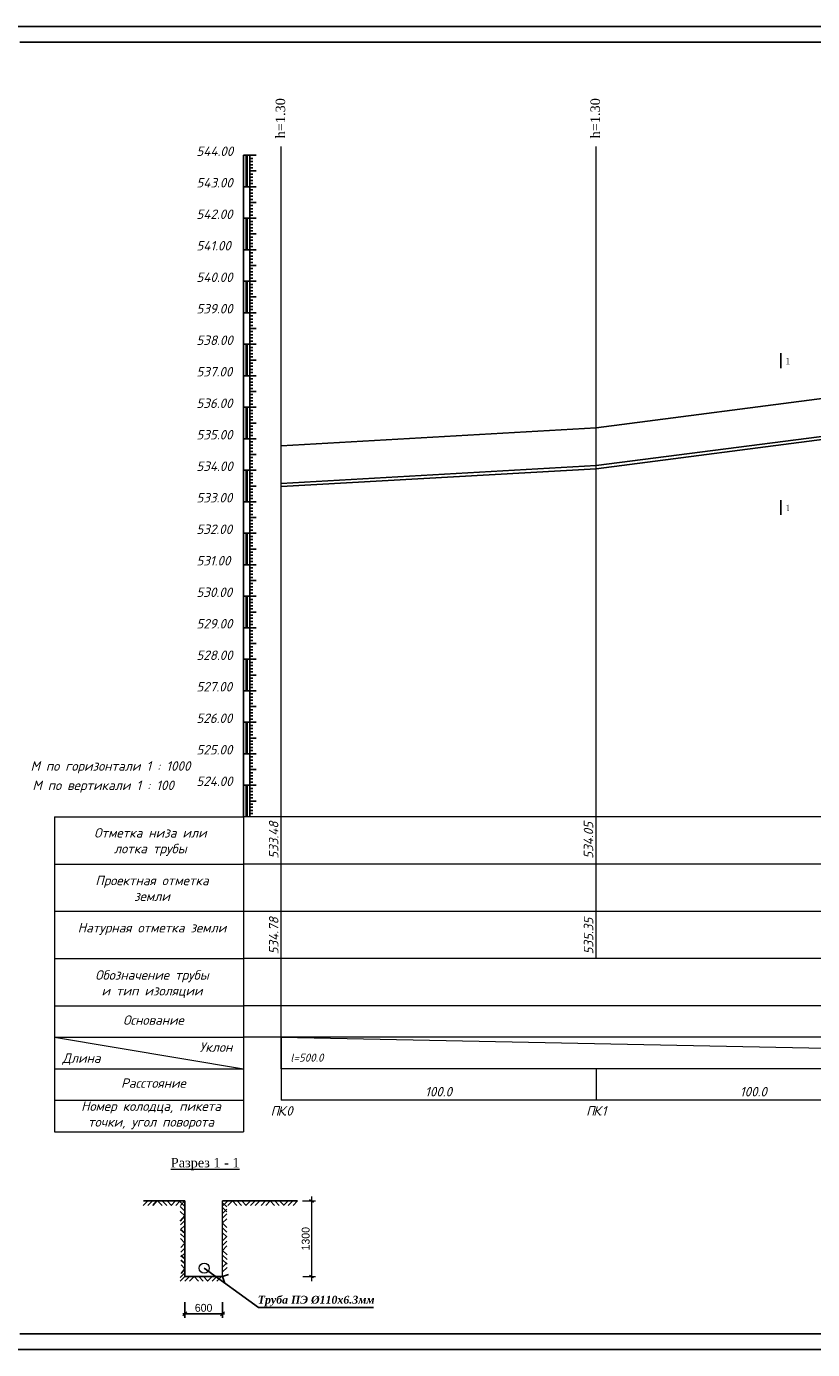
# Model space of a CAD drawing. Extents: x 0 to 361260, y 0 to 4201817.
# Tile 70 of 256: x 360172 to 360421, y 4196552 to 4196972. Entities that reach past the tile are written whole.
import ezdxf

# ---------------------------------------------------------------- set-up
doc = ezdxf.new("R2010")
doc.units = 0
doc.header["$LTSCALE"] = 0.5
doc.header["$MEASUREMENT"] = 0
for name, color, linetype in [('_PP_TAB', 7, 'Continuous'), ('TXT', 7, 'Continuous'), ('Водопровод 10', 7, 'Continuous')]:
    doc.layers.add(name, color=color, linetype=linetype)
doc.styles.add('IsoK', font='isocpeui.ttf')
doc.styles.add('TIMES', font='times.ttf')
doc.styles.add('TimesNew', font='times.ttf', dxfattribs={"height": 2.5})

# ---------------------------------------------------------------- blocks, each defined once
blk = doc.blocks.new('_Oblique')
at = {"color": 0, "linetype": 'ByBlock', "lineweight": -2}
blk.add_line((-0.5, -0.5), (0.5, 0.5), dxfattribs=at)

msp = doc.modelspace()

# ---------------------------------------------------------------- linework, layer by layer
at = {"ltscale": 2}
for p, q in [((360149.526, 4196971.601), (360776.215, 4196971.601)), ((360169.526, 4196966.601), (360771.344, 4196966.601)), ((360169.526, 4196556.601), (360771.344, 4196556.601)), ((360149.526, 4196551.601), (360776.215, 4196551.601))]:
    msp.add_line(p, q, dxfattribs=at)
at = {"color": 132, "lineweight": 20, "ltscale": 0.13, "true_color": 0x00c2c2}
for p, q in [((360252.572, 4196640.722), (360252.572, 4196933.451)), ((360352.572, 4196675.722), (360352.572, 4196933.451)), ((360180.572, 4196720.722), (360180.572, 4196620.722)), ((360180.572, 4196720.722), (360240.572, 4196720.722)), ((360252.572, 4196720.722), (360240.572, 4196720.722)), ((360240.572, 4196720.722), (360240.572, 4196620.722)), ((360752.572, 4196720.722), (360252.572, 4196720.722)), ((360180.572, 4196705.722), (360240.572, 4196705.722)), ((360252.572, 4196705.722), (360240.572, 4196705.722)), ((360752.572, 4196705.722), (360252.572, 4196705.722)), ((360180.572, 4196690.722), (360252.572, 4196690.722)), ((360252.572, 4196690.722), (360752.572, 4196690.722)), ((360180.572, 4196675.722), (360240.572, 4196675.722)), ((360252.572, 4196675.722), (360240.572, 4196675.722)), ((360752.572, 4196675.722), (360252.572, 4196675.722)), ((360180.572, 4196660.722), (360240.572, 4196660.722)), ((360252.572, 4196660.722), (360240.572, 4196660.722)), ((360752.572, 4196660.722), (360252.572, 4196660.722)), ((360180.572, 4196650.722), (360240.572, 4196650.722)), ((360180.572, 4196650.722), (360240.572, 4196640.722)), ((360252.572, 4196650.722), (360240.572, 4196650.722)), ((360752.572, 4196650.722), (360252.572, 4196650.722)), ((360252.572, 4196650.722), (360252.572, 4196630.722)), ((360252.572, 4196650.722), (360752.572, 4196640.722)), ((360180.572, 4196640.722), (360240.572, 4196640.722)), ((360752.572, 4196640.722), (360252.572, 4196640.722)), ((360252.572, 4196640.722), (360252.572, 4196630.722)), ((360352.572, 4196640.722), (360352.572, 4196630.722)), ((360180.572, 4196630.722), (360240.572, 4196630.722)), ((360752.572, 4196630.722), (360252.572, 4196630.722)), ((360180.572, 4196620.722), (360240.572, 4196620.722))]:
    msp.add_line(p, q, dxfattribs=at)
at = {"linetype": 'Continuous'}
msp.add_line((360242.572, 4196816.722), (360242.572, 4196817.622), dxfattribs=at)
at = {"color": 4, "lineweight": 20, "ltscale": 0.13}
msp.add_line((360180.572, 4196630.722), (360240.572, 4196630.722), dxfattribs=at)
at = {"ltscale": 0.5}
for p, q in [((360210.149, 4196598.784), (360208.73, 4196597.34)), ((360208.806, 4196598.78), (360221.883, 4196598.78)), ((360211.64, 4196598.784), (360210.221, 4196597.34)), ((360213.064, 4196598.78), (360211.712, 4196597.34)), ((360213.276, 4196598.784), (360214.695, 4196597.34)), ((360214.767, 4196598.784), (360216.186, 4196597.34)), ((360216.258, 4196598.784), (360217.677, 4196597.34)), ((360218.968, 4196598.784), (360217.549, 4196597.34)), ((360220.459, 4196598.784), (360219.04, 4196597.34)), ((360221.883, 4196597.056), (360220.418, 4196598.453)), ((360221.883, 4196598.78), (360220.531, 4196597.34)), ((360221.883, 4196598.78), (360221.883, 4196574.78)), ((360233.896, 4196598.78), (360245.714, 4196598.78)), ((360233.896, 4196598.147), (360235.222, 4196596.852)), ((360235.557, 4196598.78), (360234.138, 4196597.336)), ((360237.048, 4196598.78), (360235.629, 4196597.336)), ((360237.039, 4196598.78), (360238.458, 4196597.336)), ((360238.531, 4196598.78), (360239.95, 4196597.336)), ((360240.022, 4196598.78), (360241.441, 4196597.336)), ((360242.731, 4196598.78), (360241.312, 4196597.336)), ((360244.222, 4196598.78), (360242.804, 4196597.336)), ((360245.714, 4196598.78), (360244.295, 4196597.336)), ((360245.883, 4196598.78), (360257.701, 4196598.78)), ((360247.544, 4196598.78), (360246.125, 4196597.336)), ((360249.035, 4196598.78), (360247.616, 4196597.336)), ((360249.026, 4196598.78), (360250.445, 4196597.336)), ((360250.518, 4196598.78), (360251.937, 4196597.336)), ((360252.009, 4196598.78), (360253.428, 4196597.336)), ((360254.718, 4196598.78), (360253.299, 4196597.336)), ((360256.209, 4196598.78), (360254.79, 4196597.336)), ((360257.701, 4196598.78), (360256.282, 4196597.336)), ((360221.927, 4196594.082), (360220.426, 4196592.369)), ((360221.905, 4196595.565), (360220.441, 4196596.962)), ((360221.927, 4196594.073), (360220.463, 4196595.471)), ((360233.896, 4196596.66), (360235.227, 4196595.36)), ((360233.896, 4196594.772), (360235.267, 4196596.127)), ((360233.896, 4196593.276), (360235.271, 4196594.636)), ((360221.883, 4196592.524), (360220.527, 4196591.151)), ((360221.883, 4196591.011), (360220.549, 4196589.66)), ((360221.883, 4196588.502), (360220.549, 4196589.66)), ((360233.837, 4196591.73), (360233.841, 4196591.725)), ((360233.837, 4196591.721), (360233.841, 4196591.725)), ((360233.896, 4196591.78), (360235.276, 4196593.145)), ((360233.896, 4196591.672), (360235.285, 4196590.315)), ((360233.896, 4196590.185), (360235.29, 4196588.824)), ((360221.883, 4196587.043), (360220.569, 4196588.297)), ((360221.883, 4196585.409), (360220.591, 4196586.806)), ((360221.883, 4196585.409), (360220.62, 4196583.981)), ((360233.896, 4196588.698), (360235.294, 4196587.333)), ((360233.896, 4196586.079), (360235.294, 4196587.462)), ((360233.896, 4196584.583), (360235.299, 4196585.97)), ((360221.883, 4196583.737), (360220.629, 4196582.49)), ((360221.883, 4196582.238), (360220.638, 4196580.999)), ((360221.883, 4196580.354), (360220.677, 4196581.504)), ((360233.882, 4196581.564), (360235.343, 4196580.163)), ((360233.896, 4196583.056), (360235.303, 4196584.479)), ((360233.896, 4196583.056), (360235.325, 4196581.654)), ((360221.883, 4196578.884), (360220.7, 4196580.013)), ((360221.883, 4196577.188), (360220.722, 4196578.522)), ((360221.883, 4196577.188), (360220.763, 4196575.693)), ((360228.079, 4196577.44), (360245.306, 4196564.944)), ((360233.873, 4196577.753), (360235.312, 4196579.176)), ((360233.877, 4196576.261), (360235.317, 4196577.685)), ((360233.9, 4196580.073), (360235.361, 4196578.672)), ((360221.883, 4196575.95), (360220.46, 4196574.509)), ((360221.887, 4196574.784), (360220.468, 4196573.34)), ((360221.883, 4196574.78), (360233.883, 4196574.78)), ((360223.379, 4196574.784), (360221.96, 4196573.34)), ((360224.87, 4196574.784), (360223.451, 4196573.34)), ((360224.861, 4196574.784), (360226.28, 4196573.34)), ((360226.353, 4196574.784), (360227.771, 4196573.34)), ((360227.844, 4196574.784), (360229.263, 4196573.34)), ((360230.553, 4196574.784), (360229.134, 4196573.34)), ((360232.044, 4196574.784), (360230.625, 4196573.34)), ((360233.535, 4196574.784), (360232.117, 4196573.34)), ((360233.877, 4196574.778), (360235.804, 4196575.399)), ((360233.881, 4196574.786), (360234.535, 4196572.87)), ((360221.883, 4196566.616), (360221.883, 4196561.696)), ((360233.883, 4196566.616), (360233.883, 4196561.696)), ((360245.306, 4196564.944), (360281.893, 4196564.944)), ((360221.258, 4196562.946), (360234.508, 4196562.946))]:
    msp.add_line(p, q, dxfattribs=at)
at = {"linetype": 'Continuous', "lineweight": 5}
for p, q in [((360221.883, 4196574.78), (360221.883, 4196598.78)), ((360233.896, 4196574.784), (360233.896, 4196598.78))]:
    msp.add_line(p, q, dxfattribs=at)
at = {"lineweight": 15, "ltscale": 0.5}
for p, q in [((360259.291, 4196598.78), (360263.443, 4196598.78)), ((360261.528, 4196599.223), (360262.778, 4196598.423)), ((360262.193, 4196600.208), (360262.193, 4196573.282)), ((360259.38, 4196574.78), (360263.443, 4196574.78)), ((360261.5, 4196575.223), (360262.75, 4196574.423)), ((360221.883, 4196566.616), (360221.883, 4196561.696)), ((360233.883, 4196566.616), (360233.883, 4196561.696))]:
    msp.add_line(p, q, dxfattribs=at)
at = {"color": 0, "lineweight": 15, "ltscale": 0.5}
msp.add_circle((360228.079, 4196577.44), 1.587, dxfattribs=at)
at = {"layer": '_PP_TAB', "color": 0, "ltscale": 10}
for p, q in [((360352.572, 4196844.222), (360452.572, 4196857.122)), ((360252.572, 4196838.522), (360352.572, 4196844.222))]:
    msp.add_line(p, q, dxfattribs=at)
at = {"layer": '_PP_TAB', "color": 176, "lineweight": 25, "ltscale": 5000}
for p, q in [((360352.572, 4196832.222), (360452.572, 4196845.122)), ((360352.572, 4196831.222), (360452.572, 4196844.122)), ((360252.572, 4196826.522), (360352.572, 4196832.222)), ((360252.572, 4196825.522), (360352.572, 4196831.222))]:
    msp.add_line(p, q, dxfattribs=at)
at = {"layer": 'TXT'}
for p, q in [((360240.572, 4196720.722), (360240.572, 4196930.722)), ((360242.572, 4196930.722), (360240.572, 4196930.722)), ((360241.372, 4196930.722), (360241.372, 4196920.722)), ((360241.572, 4196930.722), (360241.572, 4196920.722)), ((360241.772, 4196930.722), (360241.772, 4196920.722)), ((360242.572, 4196720.722), (360242.572, 4196930.722)), ((360244.572, 4196930.722), (360242.572, 4196930.722)), ((360243.572, 4196929.722), (360242.572, 4196929.722)), ((360243.572, 4196928.722), (360242.572, 4196928.722)), ((360243.572, 4196927.722), (360242.572, 4196927.722)), ((360243.572, 4196926.722), (360242.572, 4196926.722)), ((360244.572, 4196925.722), (360242.572, 4196925.722)), ((360243.572, 4196924.722), (360242.572, 4196924.722)), ((360243.572, 4196923.722), (360242.572, 4196923.722)), ((360243.572, 4196922.722), (360242.572, 4196922.722)), ((360243.572, 4196921.722), (360242.572, 4196921.722)), ((360242.572, 4196920.722), (360240.572, 4196920.722)), ((360244.572, 4196920.722), (360242.572, 4196920.722)), ((360243.572, 4196919.722), (360242.572, 4196919.722)), ((360243.572, 4196918.722), (360242.572, 4196918.722)), ((360243.572, 4196917.722), (360242.572, 4196917.722)), ((360243.572, 4196916.722), (360242.572, 4196916.722)), ((360244.572, 4196915.722), (360242.572, 4196915.722)), ((360243.572, 4196914.722), (360242.572, 4196914.722)), ((360243.572, 4196913.722), (360242.572, 4196913.722)), ((360242.572, 4196910.722), (360240.572, 4196910.722)), ((360242.572, 4196910.722), (360240.572, 4196910.722)), ((360241.372, 4196910.722), (360241.372, 4196900.722)), ((360241.572, 4196910.722), (360241.572, 4196900.722)), ((360241.772, 4196910.722), (360241.772, 4196900.722)), ((360243.572, 4196912.722), (360242.572, 4196912.722)), ((360243.572, 4196911.722), (360242.572, 4196911.722)), ((360244.572, 4196910.722), (360242.572, 4196910.722)), ((360244.572, 4196910.722), (360242.572, 4196910.722)), ((360243.572, 4196909.722), (360242.572, 4196909.722)), ((360243.572, 4196908.722), (360242.572, 4196908.722)), ((360243.572, 4196907.722), (360242.572, 4196907.722)), ((360243.572, 4196906.722), (360242.572, 4196906.722)), ((360244.572, 4196905.722), (360242.572, 4196905.722)), ((360243.572, 4196904.722), (360242.572, 4196904.722)), ((360242.572, 4196900.722), (360240.572, 4196900.722)), ((360243.572, 4196903.722), (360242.572, 4196903.722)), ((360243.572, 4196902.722), (360242.572, 4196902.722)), ((360243.572, 4196901.722), (360242.572, 4196901.722)), ((360244.572, 4196900.722), (360242.572, 4196900.722)), ((360243.572, 4196899.722), (360242.572, 4196899.722)), ((360243.572, 4196898.722), (360242.572, 4196898.722)), ((360243.572, 4196897.722), (360242.572, 4196897.722)), ((360243.572, 4196896.722), (360242.572, 4196896.722)), ((360244.572, 4196895.722), (360242.572, 4196895.722)), ((360243.572, 4196894.722), (360242.572, 4196894.722)), ((360243.572, 4196893.722), (360242.572, 4196893.722)), ((360243.572, 4196892.722), (360242.572, 4196892.722)), ((360242.572, 4196890.722), (360240.572, 4196890.722)), ((360241.372, 4196890.722), (360241.372, 4196880.722)), ((360241.572, 4196890.722), (360241.572, 4196880.722)), ((360241.772, 4196890.722), (360241.772, 4196880.722)), ((360243.572, 4196891.722), (360242.572, 4196891.722)), ((360244.572, 4196890.722), (360242.572, 4196890.722)), ((360243.572, 4196889.722), (360242.572, 4196889.722)), ((360243.572, 4196888.722), (360242.572, 4196888.722)), ((360243.572, 4196887.722), (360242.572, 4196887.722)), ((360243.572, 4196886.722), (360242.572, 4196886.722)), ((360244.572, 4196885.722), (360242.572, 4196885.722)), ((360243.572, 4196884.722), (360242.572, 4196884.722)), ((360243.572, 4196883.722), (360242.572, 4196883.722)), ((360242.572, 4196880.722), (360240.572, 4196880.722)), ((360243.572, 4196882.722), (360242.572, 4196882.722)), ((360243.572, 4196881.722), (360242.572, 4196881.722)), ((360244.572, 4196880.722), (360242.572, 4196880.722)), ((360243.572, 4196879.722), (360242.572, 4196879.722)), ((360243.572, 4196878.722), (360242.572, 4196878.722)), ((360243.572, 4196877.722), (360242.572, 4196877.722)), ((360243.572, 4196876.722), (360242.572, 4196876.722)), ((360244.572, 4196875.722), (360242.572, 4196875.722)), ((360243.572, 4196874.722), (360242.572, 4196874.722)), ((360243.572, 4196873.722), (360242.572, 4196873.722)), ((360243.572, 4196872.722), (360242.572, 4196872.722)), ((360243.572, 4196871.722), (360242.572, 4196871.722)), ((360242.572, 4196870.722), (360240.572, 4196870.722)), ((360241.372, 4196870.722), (360241.372, 4196860.722)), ((360241.572, 4196870.722), (360241.572, 4196860.722)), ((360241.772, 4196870.722), (360241.772, 4196860.722)), ((360244.572, 4196870.722), (360242.572, 4196870.722)), ((360243.572, 4196869.722), (360242.572, 4196869.722)), ((360243.572, 4196868.722), (360242.572, 4196868.722)), ((360243.572, 4196867.722), (360242.572, 4196867.722)), ((360243.572, 4196866.722), (360242.572, 4196866.722)), ((360244.572, 4196865.722), (360242.572, 4196865.722)), ((360243.572, 4196864.722), (360242.572, 4196864.722)), ((360243.572, 4196863.722), (360242.572, 4196863.722)), ((360243.572, 4196862.722), (360242.572, 4196862.722)), ((360242.572, 4196860.722), (360240.572, 4196860.722)), ((360243.572, 4196861.722), (360242.572, 4196861.722)), ((360244.572, 4196860.722), (360242.572, 4196860.722)), ((360243.572, 4196859.722), (360242.572, 4196859.722)), ((360243.572, 4196858.722), (360242.572, 4196858.722)), ((360243.572, 4196857.722), (360242.572, 4196857.722)), ((360243.572, 4196856.722), (360242.572, 4196856.722)), ((360244.572, 4196855.722), (360242.572, 4196855.722)), ((360243.572, 4196854.722), (360242.572, 4196854.722)), ((360242.572, 4196850.722), (360240.572, 4196850.722)), ((360241.372, 4196850.722), (360241.372, 4196840.722)), ((360241.572, 4196850.722), (360241.572, 4196840.722)), ((360241.772, 4196850.722), (360241.772, 4196840.722)), ((360243.572, 4196853.722), (360242.572, 4196853.722)), ((360243.572, 4196852.722), (360242.572, 4196852.722)), ((360243.572, 4196851.722), (360242.572, 4196851.722)), ((360244.572, 4196850.722), (360242.572, 4196850.722)), ((360243.572, 4196849.722), (360242.572, 4196849.722)), ((360243.572, 4196848.722), (360242.572, 4196848.722)), ((360243.572, 4196847.722), (360242.572, 4196847.722)), ((360243.572, 4196846.722), (360242.572, 4196846.722)), ((360244.572, 4196845.722), (360242.572, 4196845.722)), ((360243.572, 4196844.722), (360242.572, 4196844.722)), ((360243.572, 4196843.722), (360242.572, 4196843.722)), ((360243.572, 4196842.722), (360242.572, 4196842.722)), ((360243.572, 4196841.722), (360242.572, 4196841.722)), ((360242.572, 4196840.722), (360240.572, 4196840.722)), ((360244.572, 4196840.722), (360242.572, 4196840.722)), ((360243.572, 4196839.722), (360242.572, 4196839.722)), ((360243.572, 4196838.722), (360242.572, 4196838.722)), ((360243.572, 4196837.722), (360242.572, 4196837.722)), ((360243.572, 4196836.722), (360242.572, 4196836.722)), ((360244.572, 4196835.722), (360242.572, 4196835.722)), ((360243.572, 4196834.722), (360242.572, 4196834.722)), ((360243.572, 4196833.722), (360242.572, 4196833.722)), ((360242.572, 4196830.722), (360240.572, 4196830.722)), ((360241.372, 4196830.722), (360241.372, 4196820.722)), ((360241.572, 4196830.722), (360241.572, 4196820.722)), ((360241.772, 4196830.722), (360241.772, 4196820.722)), ((360243.572, 4196832.722), (360242.572, 4196832.722)), ((360243.572, 4196831.722), (360242.572, 4196831.722)), ((360244.572, 4196830.722), (360242.572, 4196830.722)), ((360243.572, 4196829.722), (360242.572, 4196829.722)), ((360243.572, 4196828.722), (360242.572, 4196828.722)), ((360243.572, 4196827.722), (360242.572, 4196827.722)), ((360243.572, 4196826.722), (360242.572, 4196826.722)), ((360244.572, 4196825.722), (360242.572, 4196825.722)), ((360242.572, 4196820.722), (360240.572, 4196820.722)), ((360243.572, 4196824.722), (360242.572, 4196824.722)), ((360243.572, 4196823.722), (360242.572, 4196823.722)), ((360243.572, 4196822.722), (360242.572, 4196822.722)), ((360243.572, 4196821.722), (360242.572, 4196821.722)), ((360244.572, 4196820.722), (360242.572, 4196820.722)), ((360243.572, 4196819.722), (360242.572, 4196819.722)), ((360243.572, 4196818.722), (360242.572, 4196818.722)), ((360243.572, 4196817.722), (360242.572, 4196817.722)), ((360243.572, 4196816.722), (360242.572, 4196816.722)), ((360244.572, 4196815.722), (360242.572, 4196815.722)), ((360243.572, 4196814.722), (360242.572, 4196814.722)), ((360243.572, 4196813.722), (360242.572, 4196813.722)), ((360243.572, 4196812.722), (360242.572, 4196812.722)), ((360242.572, 4196810.722), (360240.572, 4196810.722)), ((360241.372, 4196810.722), (360241.372, 4196800.722)), ((360241.572, 4196810.722), (360241.572, 4196800.722)), ((360241.772, 4196810.722), (360241.772, 4196800.722)), ((360243.572, 4196811.722), (360242.572, 4196811.722)), ((360244.572, 4196810.722), (360242.572, 4196810.722)), ((360243.572, 4196809.722), (360242.572, 4196809.722)), ((360243.572, 4196808.722), (360242.572, 4196808.722)), ((360243.572, 4196807.722), (360242.572, 4196807.722)), ((360243.572, 4196806.722), (360242.572, 4196806.722)), ((360244.572, 4196805.722), (360242.572, 4196805.722)), ((360243.572, 4196804.722), (360242.572, 4196804.722)), ((360242.572, 4196800.722), (360240.572, 4196800.722)), ((360243.572, 4196803.722), (360242.572, 4196803.722)), ((360243.572, 4196802.722), (360242.572, 4196802.722)), ((360243.572, 4196801.722), (360242.572, 4196801.722)), ((360244.572, 4196800.722), (360242.572, 4196800.722)), ((360243.572, 4196799.722), (360242.572, 4196799.722)), ((360243.572, 4196798.722), (360242.572, 4196798.722)), ((360243.572, 4196797.722), (360242.572, 4196797.722)), ((360243.572, 4196796.722), (360242.572, 4196796.722)), ((360244.572, 4196795.722), (360242.572, 4196795.722)), ((360243.572, 4196794.722), (360242.572, 4196794.722)), ((360243.572, 4196793.722), (360242.572, 4196793.722)), ((360243.572, 4196792.722), (360242.572, 4196792.722)), ((360243.572, 4196791.722), (360242.572, 4196791.722)), ((360242.572, 4196790.722), (360240.572, 4196790.722)), ((360241.372, 4196790.722), (360241.372, 4196780.722)), ((360241.572, 4196790.722), (360241.572, 4196780.722)), ((360241.772, 4196790.722), (360241.772, 4196780.722)), ((360244.572, 4196790.722), (360242.572, 4196790.722)), ((360243.572, 4196789.722), (360242.572, 4196789.722)), ((360243.572, 4196788.722), (360242.572, 4196788.722)), ((360243.572, 4196787.722), (360242.572, 4196787.722)), ((360243.572, 4196786.722), (360242.572, 4196786.722)), ((360244.572, 4196785.722), (360242.572, 4196785.722)), ((360243.572, 4196784.722), (360242.572, 4196784.722)), ((360243.572, 4196783.722), (360242.572, 4196783.722)), ((360242.572, 4196780.722), (360240.572, 4196780.722)), ((360243.572, 4196782.722), (360242.572, 4196782.722)), ((360243.572, 4196781.722), (360242.572, 4196781.722)), ((360244.572, 4196780.722), (360242.572, 4196780.722)), ((360243.572, 4196779.722), (360242.572, 4196779.722)), ((360243.572, 4196778.722), (360242.572, 4196778.722)), ((360243.572, 4196777.722), (360242.572, 4196777.722)), ((360243.572, 4196776.722), (360242.572, 4196776.722)), ((360244.572, 4196775.722), (360242.572, 4196775.722)), ((360243.572, 4196774.722), (360242.572, 4196774.722)), ((360242.572, 4196770.722), (360240.572, 4196770.722)), ((360242.572, 4196770.722), (360240.572, 4196770.722)), ((360241.372, 4196770.722), (360241.372, 4196760.722)), ((360241.572, 4196770.722), (360241.572, 4196760.722)), ((360241.772, 4196770.722), (360241.772, 4196760.722)), ((360243.572, 4196773.722), (360242.572, 4196773.722)), ((360243.572, 4196772.722), (360242.572, 4196772.722)), ((360243.572, 4196771.722), (360242.572, 4196771.722)), ((360244.572, 4196770.722), (360242.572, 4196770.722)), ((360244.572, 4196770.722), (360242.572, 4196770.722)), ((360243.572, 4196769.722), (360242.572, 4196769.722)), ((360243.572, 4196768.722), (360242.572, 4196768.722)), ((360243.572, 4196767.722), (360242.572, 4196767.722)), ((360243.572, 4196766.722), (360242.572, 4196766.722)), ((360244.572, 4196765.722), (360242.572, 4196765.722)), ((360243.572, 4196764.722), (360242.572, 4196764.722)), ((360243.572, 4196763.722), (360242.572, 4196763.722)), ((360243.572, 4196762.722), (360242.572, 4196762.722)), ((360242.572, 4196760.722), (360240.572, 4196760.722)), ((360243.572, 4196761.722), (360242.572, 4196761.722)), ((360244.572, 4196760.722), (360242.572, 4196760.722)), ((360244.572, 4196760.722), (360242.572, 4196760.722)), ((360243.572, 4196759.722), (360242.572, 4196759.722)), ((360243.572, 4196758.722), (360242.572, 4196758.722)), ((360243.572, 4196757.722), (360242.572, 4196757.722)), ((360243.572, 4196756.722), (360242.572, 4196756.722)), ((360244.572, 4196755.722), (360242.572, 4196755.722)), ((360243.572, 4196754.722), (360242.572, 4196754.722)), ((360243.572, 4196753.722), (360242.572, 4196753.722)), ((360242.572, 4196750.722), (360240.572, 4196750.722)), ((360241.372, 4196750.722), (360241.372, 4196740.722)), ((360241.572, 4196750.722), (360241.572, 4196740.722)), ((360241.772, 4196750.722), (360241.772, 4196740.722)), ((360243.572, 4196752.722), (360242.572, 4196752.722)), ((360243.572, 4196751.722), (360242.572, 4196751.722)), ((360244.572, 4196750.722), (360242.572, 4196750.722)), ((360244.572, 4196750.722), (360242.572, 4196750.722)), ((360243.572, 4196749.722), (360242.572, 4196749.722)), ((360243.572, 4196748.722), (360242.572, 4196748.722)), ((360243.572, 4196747.722), (360242.572, 4196747.722)), ((360243.572, 4196746.722), (360242.572, 4196746.722)), ((360244.572, 4196745.722), (360242.572, 4196745.722)), ((360243.572, 4196744.722), (360242.572, 4196744.722)), ((360243.572, 4196743.722), (360242.572, 4196743.722)), ((360243.572, 4196742.722), (360242.572, 4196742.722)), ((360243.572, 4196741.722), (360242.572, 4196741.722)), ((360242.572, 4196740.722), (360240.572, 4196740.722)), ((360244.572, 4196740.722), (360242.572, 4196740.722)), ((360244.572, 4196740.722), (360242.572, 4196740.722)), ((360243.572, 4196739.722), (360242.572, 4196739.722)), ((360243.572, 4196738.722), (360242.572, 4196738.722)), ((360243.572, 4196737.722), (360242.572, 4196737.722)), ((360243.572, 4196736.722), (360242.572, 4196736.722)), ((360244.572, 4196735.722), (360242.572, 4196735.722)), ((360243.572, 4196734.722), (360242.572, 4196734.722)), ((360243.572, 4196733.722), (360242.572, 4196733.722)), ((360243.572, 4196732.722), (360242.572, 4196732.722)), ((360242.572, 4196730.722), (360240.572, 4196730.722)), ((360241.372, 4196730.722), (360241.372, 4196720.722)), ((360241.572, 4196730.722), (360241.572, 4196720.722)), ((360241.772, 4196730.722), (360241.772, 4196720.722)), ((360243.572, 4196731.722), (360242.572, 4196731.722)), ((360244.572, 4196730.722), (360242.572, 4196730.722)), ((360243.572, 4196729.722), (360242.572, 4196729.722)), ((360243.572, 4196728.722), (360242.572, 4196728.722)), ((360243.572, 4196727.722), (360242.572, 4196727.722)), ((360243.572, 4196726.722), (360242.572, 4196726.722)), ((360244.572, 4196725.722), (360242.572, 4196725.722)), ((360243.572, 4196724.722), (360242.572, 4196724.722)), ((360243.572, 4196723.722), (360242.572, 4196723.722)), ((360243.572, 4196722.722), (360242.572, 4196722.722)), ((360243.572, 4196721.722), (360242.572, 4196721.722))]:
    msp.add_line(p, q, dxfattribs=at)
at = {"layer": 'Водопровод 10', "color": 0, "linetype": 'Continuous', "lineweight": -2}
for p, q in [((360411.217, 4196867.88, -909.055), (360411.217, 4196863.176, -909.055)), ((360411.217, 4196821.232, -909.055), (360411.217, 4196816.528, -909.055))]:
    msp.add_line(p, q, dxfattribs=at)

# ---------------------------------------------------------------- block references
at = {"lineweight": 15, "ltscale": 0.5, "xscale": 1.25, "yscale": 1.25, "zscale": 1.25}
msp.add_blockref('_Oblique', (360221.883, 4196562.946), dxfattribs=at)
at = {"lineweight": 15, "ltscale": 0.5, "xscale": 1.25, "yscale": 1.25, "zscale": 1.25, "rotation": 180}
msp.add_blockref('_Oblique', (360233.883, 4196562.946), dxfattribs=at)

# ---------------------------------------------------------------- texts
at = {"color": 0, "linetype": 'Continuous', "lineweight": 30, "style": 'IsoK'}
for s, p in [('544.00', (360225.599, 4196930.495, -909.055)), ('543.00', (360225.599, 4196920.495, -909.055)), ('542.00', (360225.599, 4196910.495, -909.055)), ('541.00', (360225.599, 4196900.495, -909.055)), ('540.00', (360225.599, 4196890.495, -909.055)), ('539.00', (360225.599, 4196880.495, -909.055)), ('538.00', (360225.599, 4196870.495, -909.055)), ('537.00', (360225.599, 4196860.495, -909.055)), ('536.00', (360225.599, 4196850.495, -909.055)), ('535.00', (360225.599, 4196840.495, -909.055)), ('534.00', (360225.599, 4196830.495, -909.055)), ('533.00', (360225.599, 4196820.495, -909.055)), ('532.00', (360225.599, 4196810.495, -909.055)), ('531.00', (360225.599, 4196800.495, -909.055)), ('530.00', (360225.599, 4196790.495, -909.055)), ('529.00', (360225.599, 4196780.495, -909.055)), ('528.00', (360225.599, 4196770.495, -909.055)), ('527.00', (360225.599, 4196760.495, -909.055)), ('526.00', (360225.599, 4196750.495, -909.055)), ('525.00', (360225.599, 4196740.495, -909.055)), ('524.00', (360225.599, 4196730.495, -909.055))]:
    msp.add_text(s, height=3, dxfattribs=at).set_placement(p)
at = {"linetype": 'Continuous', "lineweight": 30, "style": 'IsoK'}
for s, p in [('533.48', (360251.637, 4196707.394, -899.224)), ('534.05', (360351.637, 4196707.394, -899.224)), ('534.78', (360251.663, 4196677.022, -902.841)), ('535.35', (360351.663, 4196677.022, -902.841))]:
    msp.add_text(s, height=3, rotation=90, dxfattribs=at).set_placement(p)
at = {"lineweight": 30, "ltscale": 0.13, "char_height": 3, "width": 16.68843, "attachment_point": 5, "rotation": 90}
for insert in [(360252.312, 4196942.462), (360352.312, 4196942.462)]:
    msp.add_mtext('{\\fTimes New Roman|b0|i0|c204|p18;h=1.30}', dxfattribs=dict(at, insert=insert))
at = {"lineweight": 30, "ltscale": 0.13, "char_height": 3}
for s, insert, width, attachment_point in [('{\\fISOCPEUR|b0|i1|c204|p34;М\\fISOCPEUR|b0|i1|c0|p34; \\fISOCPEUR|b0|i1|c204|p34;по\\fISOCPEUR|b0|i1|c0|p34; \\fISOCPEUR|b0|i1|c204|p34;горизонтали\\fISOCPEUR|b0|i1|c0|p34; 1 : 1000\\fTimes New Roman|b0|i0|c204|p18; }', (360198.311, 4196736.43), 65.93338, 5), ('{\\fISOCPEUR|b0|i1|c204|p34;М\\fISOCPEUR|b0|i1|c0|p34; \\fISOCPEUR|b0|i1|c204|p34;по\\fISOCPEUR|b0|i1|c0|p34; \\fISOCPEUR|b0|i1|c204|p34;вертикали\\fISOCPEUR|b0|i1|c0|p34; 1 : 100}', (360195.986, 4196730.3), 50.2234, 5), ('{\\fISOCPEUR|b0|i1|c204|p34;Отметка\\fISOCPEUR|b0|i1|c0|p34; \\fISOCPEUR|b0|i1|c204|p34;низа\\fISOCPEUR|b0|i1|c0|p34; \\fISOCPEUR|b0|i1|c204|p34;или\\fISOCPEUR|b0|i1|c0|p34; \\P\\fISOCPEUR|b0|i1|c204|p34;лотка\\fISOCPEUR|b0|i1|c0|p34; \\fISOCPEUR|b0|i1|c204|p34;трубы}', (360210.97, 4196712.713), 47.55856, 5), ('{\\fISOCPEUR|b0|i1|c204|p34;Проектная\\fISOCPEUR|b0|i1|c0|p34; \\fISOCPEUR|b0|i1|c204|p34;отметка\\fISOCPEUR|b0|i1|c0|p34; \\fISOCPEUR|b0|i1|c204|p34;земли}', (360211.492, 4196701.994), 45.79479, 2), ('{\\fISOCPEUR|b0|i1|c204|p34;Натурная\\fISOCPEUR|b0|i1|c0|p34; \\fISOCPEUR|b0|i1|c204|p34;отметка\\fISOCPEUR|b0|i1|c0|p34; \\fISOCPEUR|b0|i1|c204|p34;земли}', (360211.492, 4196686.994), 45.79479, 2), ('{\\fISOCPEUR|b0|i1|c204|p34;Обозначение\\fISOCPEUR|b0|i1|c0|p34; \\fISOCPEUR|b0|i1|c204|p34;трубы\\fISOCPEUR|b0|i1|c0|p34; \\P\\fISOCPEUR|b0|i1|c204|p34;и\\fISOCPEUR|b0|i1|c0|p34; \\fISOCPEUR|b0|i1|c204|p34;тип\\fISOCPEUR|b0|i1|c0|p34; \\fISOCPEUR|b0|i1|c204|p34;изоляции}', (360211.492, 4196671.994), 45.79479, 2), ('{\\fISOCPEUR|b0|i1|c204|p34;Основание}', (360211.938, 4196657.682), 45.79479, 2), ('{\\fISOCPEUR|b0|i1|c204|p34;Уклон}', (360231.803, 4196649.1), 11.41864, 2), ('{\\fISOCPEUR|b0|i1|c204|p34;Длина}', (360189.077, 4196645.612), 11.755, 2), ('{\\fISOCPEUR|b0|i1|c204|p34;Расстояние}', (360211.938, 4196637.682), 21.16194, 2), ('{\\fISOCPEUR|b0|i1|c204|p34;100.0}', (360302.518, 4196633.454), 6, 5), ('{\\fISOCPEUR|b0|i1|c204|p34;100.0}', (360402.518, 4196633.454), 6, 5), ('{\\fISOCPEUR|b0|i1|c204|p34;Номер\\fISOCPEUR|b0|i1|c0|p34; \\fISOCPEUR|b0|i1|c204|p34;колодца\\fISOCPEUR|b0|i1|c0|p34;, \\fISOCPEUR|b0|i1|c204|p34;пикета\\fISOCPEUR|b0|i1|c0|p34;\\P\\fISOCPEUR|b0|i1|c204|p34;точки\\fISOCPEUR|b0|i1|c0|p34;, \\fISOCPEUR|b0|i1|c204|p34;угол\\fISOCPEUR|b0|i1|c0|p34; \\fISOCPEUR|b0|i1|c204|p34;поворота}', (360211.194, 4196630.358), 48.43374, 2)]:
    msp.add_mtext(s, dxfattribs=dict(at, insert=insert, width=width, attachment_point=attachment_point))
at = {"ltscale": 0.5, "insert": (360265.957, 4196645.518), "char_height": 2.53034, "width": 11.91263, "attachment_point": 3, "rotation": 0.00438}
msp.add_mtext('{\\fISOCPEUR|b0|i1|c204|p34;l=500.0}', dxfattribs=at)
at = {"color": 0, "lineweight": 15, "insert": (360228.379, 4196612.43), "char_height": 3, "width": 20.87289, "attachment_point": 2}
msp.add_mtext('{\\fSylfaen|b0|i0|c204|p18;\\LРазрез 1 - 1}', dxfattribs=at)
at = {"color": 0, "lineweight": 30, "insert": (360260.318, 4196586.78), "char_height": 2.5, "width": 7.525, "attachment_point": 5, "rotation": 90}
msp.add_mtext('1300', dxfattribs=at)
at = {"ltscale": 0.5, "insert": (360227.883, 4196564.821), "char_height": 2.5, "attachment_point": 5}
msp.add_mtext('600', dxfattribs=at)
at = {"color": 0, "ltscale": 0.5, "insert": (360263.623, 4196566.998), "char_height": 2.5, "width": 45.13292, "attachment_point": 5}
msp.add_mtext('{\\fTimes New Roman|b1|i1|c204|p18;Труба ПЭ Ø110х6.3мм }', dxfattribs=at)
at = {"layer": 'Водопровод 10', "color": 0, "style": 'TimesNew'}
for p in [(360412.736, 4196864.385, -909.055), (360412.736, 4196817.737, -909.055)]:
    msp.add_text('1', height=2.016, dxfattribs=at).set_placement(p)

# ---------------------------------------------------------------- next in the draw order: texts
at = {"color": 0, "lineweight": 20, "char_height": 3, "width": 8.62545, "attachment_point": 5, "style": 'TIMES', "bg_fill": 2}
for s, insert in [('{\\fISOCPEUR|b0|i1|c204|p34;\\T0.85;ПК.0}', (360252.52, 4196627.353, -909.055)), ('{\\fISOCPEUR|b0|i1|c204|p34;\\T0.85;ПК.1}', (360352.52, 4196627.353, -909.055))]:
    msp.add_mtext(s, dxfattribs=dict(at, insert=insert))

doc.saveas('drawing.dxf')
